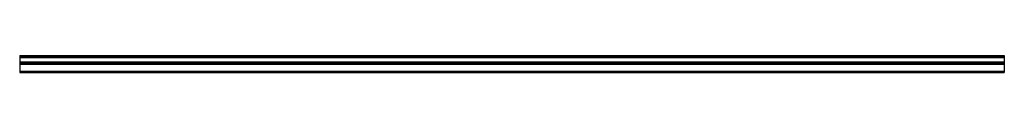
# Model space of a CAD drawing. Header units: millimetres. Extents: x 0 to 2500, y -2 to 41.
import ezdxf

# ---------------------------------------------------------------- set-up
doc = ezdxf.new("R2010")
doc.units = ezdxf.units.MM
doc.header["$LTSCALE"] = 10
doc.linetypes.add('ALLCAD_Strich', pattern=[0.2, 0.15, -0.05])
doc.layers.add('BESCH_KONT_sich_schn_grun_2d', color=10, linetype='Continuous')

msp = doc.modelspace()

# ---------------------------------------------------------------- linework, layer by layer
at = {"layer": 'BESCH_KONT_sich_schn_grun_2d', "linetype": 'ALLCAD_Strich'}
for p, q in [((0, 41, -50), (0, 37, -50)), ((0, 41, -50), (2500, 41, -50)), ((0, 39.5, -50), (2500, 39.5, -50)), ((0, 37, -50), (0, 24, -50)), ((0, 37, -50), (2500, 37, -50)), ((0, 36.4, -50), (2500, 36.4, -50)), ((0, 25.5, -50), (2500, 25.5, -50)), ((2500, 41, -50), (2500, 37, -50)), ((2500, 37, -50), (2500, 24, -50)), ((0, 24, -50), (0, 23, -50)), ((0, 24, -50), (2500, 24, -50)), ((0, 23.8, -50), (2500, 23.8, -50)), ((0, 23, -50), (2500, 23, -50)), ((0, 23, -50), (0, 22.5, -50)), ((0, 22.5, -50), (0, 22.5, -50)), ((0, 22.5, -50), (0, 22.5, -50)), ((0, 22.5, -50), (0, 22.5, -50)), ((0, 22.5, -50), (0, 22.5, -50)), ((0, 22.5, -50), (0, 22.5, -50)), ((0, 22.5, -50), (0, 22.5, -50)), ((0, 22.5, -50), (0, 22.5, -50)), ((0, 22.5, -50), (0, 22.5, -50)), ((0, 22.5, -50), (0, 22.5, -50)), ((0, 22.5, -50), (0, 22.5, -50)), ((0, 22.5, -50), (0, 22.5, -50)), ((0, 22.5, -50), (0, 22.5, -50)), ((0, 22.5, -50), (0, 22.5, -50)), ((0, 22.5, -50), (0, 22.5, -50)), ((0, 22.5, -50), (0, 22.5, -50)), ((0, 22.5, -50), (0, 22.5, -50)), ((0, 22.5, -50), (0, 22.5, -50)), ((0, 22.5, -50), (0, 22, -50)), ((0, 22.5, -50), (0, 22.5, -50)), ((0, 22.5, -50), (0, 22.5, -50)), ((0, 22.5, -50), (0, 22.5, -50)), ((0, 22.5, -50), (0, 22.5, -50)), ((0, 22.5, -50), (0, 22.5, -50)), ((0, 22.5, -50), (0, 22.5, -50)), ((0, 22.5, -50), (0, 22.5, -50)), ((0, 22.5, -50), (0, 22.5, -50)), ((0, 22.5, -50), (0, 22.5, -50)), ((0, 22.5, -50), (0, 22.5, -50)), ((0, 22.5, -50), (0, 22.5, -50)), ((0, 22.5, -50), (0, 22.5, -50)), ((0, 22.5, -50), (0, 22.5, -50)), ((0, 22.5, -50), (0, 22.5, -50)), ((0, 22.5, -50), (0, 22.5, -50)), ((0, 22.5, -50), (0, 22.5, -50)), ((0, 22.5, -50), (0, 22.5, -50)), ((0, 22.5, -50), (0, 22.5, -50)), ((0, 22.5, -50), (0, 22.5, -50)), ((0, 22.5, -50), (0, 22.5, -50)), ((0, 22.5, -50), (0, 22.5, -50)), ((0, 22.5, -50), (0, 22.5, -50)), ((0, 22.5, -50), (0, 22.5, -50)), ((0, 22.5, -50), (0, 22.5, -50)), ((0, 22.5, -50), (0, 22.5, -50)), ((0, 22.5, -50), (0, 22.5, -50)), ((0, 22.5, -50), (0, 22.5, -50)), ((0, 22.5, -50), (0, 22.5, -50)), ((0, 22.5, -50), (0, 22.5, -50)), ((0, 22.5, -50), (0, 22.5, -50)), ((0, 22.5, -50), (0, 22.5, -50)), ((0, 22.5, -50), (0, 22.5, -50)), ((0, 22.5, -50), (0, 22.5, -50)), ((0, 22.5, -50), (0, 22.5, -50)), ((0, 22.5, -50), (0, 22.5, -50)), ((0, 22.5, -50), (0, 22.5, -50)), ((0, 22.5, -50), (0, 22.5, -50)), ((0, 22.5, -50), (0, 22.5, -50)), ((0, 22.5, -50), (0, 22.5, -50)), ((0, 22.5, -50), (0, 22.5, -50)), ((0, 22.5, -50), (0, 22.5, -50)), ((0, 22.5, -50), (0, 22.5, -50)), ((0, 22.5, -50), (0, 22.5, -50)), ((0, 22.5, -50), (0, 22.5, -50)), ((0, 22.5, -50), (0, 22.5, -50)), ((0, 22.5, -50), (0, 22.5, -50)), ((0, 22.5, -50), (0, 22.5, -50)), ((0, 22.5, -50), (0, 22.5, -50)), ((0, 22.5, -50), (0, 22.5, -50)), ((0, 22.5, -50), (0, 22.5, -50)), ((0, 22.5, -50), (0, 22.5, -50)), ((0, 22.5, -50), (0, 22.5, -50)), ((0, 22.5, -50), (0, 22.5, -50)), ((0, 22.5, -50), (0, 22.5, -50)), ((0, 22.5, -50), (0, 22.5, -50)), ((0, 22.5, -50), (0, 22.5, -50)), ((0, 22.5, -50), (0, 22.5, -50)), ((0, 22.5, -50), (0, 22.5, -50)), ((0, 22.5, -50), (0, 22.5, -50)), ((0, 22.5, -50), (0, 22.5, -50)), ((0, 22.5, -50), (0, 22.5, -50)), ((0, 22.5, -50), (0, 22.5, -50)), ((0, 22.5, -50), (0, 22.5, -50)), ((0, 22, -50), (0, 0, -50)), ((0, 22, -50), (2500, 22, -50)), ((0, 21.5, -50), (2500, 21.5, -50)), ((0, 19.5, -50), (2500, 19.5, -50)), ((0, 1.5, -50), (2500, 1.5, -50)), ((0, 0, -50), (0, -0.2, -50)), ((0, 0, -50), (2500, 0, -50)), ((2500, 24, -50), (2500, 23, -50)), ((2500, 23, -50), (2500, 22, -50)), ((2500, 22, -50), (2500, 0, -50)), ((2500, 0, -50), (2500, -0.2, -50)), ((0, -0.2, -50), (2500, -0.2, -50)), ((0, -0.2, -50), (0, -1.5, -50)), ((0, -1.5, -50), (2500, -1.5, -50)), ((2500, -0.2, -50), (2500, -1.5, -50))]:
    msp.add_line(p, q, dxfattribs=at)
at = {"layer": 'BESCH_KONT_sich_schn_grun_2d', "linetype": 'ALLCAD_Strich', "extrusion": (0, 0, -1)}
for major_axis, start_param, end_param in [((0.00093, 0), 0, 1.570796), ((-0.00093, 0), -1.570796, 0), ((0.00271, 0), 0, 0.339693), ((-0.00271, 0), -0.339693, 0), ((0.00271, 0), 0, 1.570796), ((-0.00271, 0), -1.570796, 0), ((0.00116, 0), 0, 1.570796), ((-0.00116, 0), -1.570796, 0), ((0.00271, 0), -1.570796, 0), ((-0.00271, 0), 0, 1.570796), ((0.00116, 0), 0, 1.570796), ((-0.00116, 0), -1.570796, 0), ((0.00271, 0), -1.570796, 0), ((-0.00271, 0), 0, 1.570796), ((0.00217, 0), 0, 1.570796), ((-0.00217, 0), -1.570796, 0), ((-0.00271, 0), 0, 1.570796), ((0.00271, 0), -1.570796, 0), ((0.00271, 0), 0.339693, 1.570796), ((-0.00271, 0), -1.570796, -0.339693), ((-0.00271, 0), 0, 1.570796), ((0.00271, 0), -1.570796, 0)]:
    msp.add_ellipse((0, 22.5, -50), major_axis=major_axis, ratio=0.5547, start_param=start_param, end_param=end_param, dxfattribs=at)
at = {"layer": 'BESCH_KONT_sich_schn_grun_2d', "linetype": 'ALLCAD_Strich'}
for major_axis, start_param, end_param in [((-0.00217, 0), 0, 1.570796), ((0.00217, 0), -1.570796, 0), ((-0.00271, 0), 0, 1.570796), ((0.00271, 0), -1.570796, 0), ((-0.00116, 0), -1.570796, 0), ((0.00116, 0), 0, 1.570796), ((-0.00271, 0), 0, 1.570796), ((0.00271, 0), -1.570796, 0), ((-0.00116, 0), -1.570796, 0), ((0.00116, 0), 0, 1.570796), ((-0.00093, 0), 0, 1.570796), ((0.00093, 0), -1.570796, 0), ((0.00116, 0), -1.570796, 0), ((-0.00116, 0), 0, 1.570796), ((0.00116, 0), 0, 1.570796), ((-0.00116, 0), -1.570796, 0), ((0.00116, 0), -1.570796, 0), ((-0.00116, 0), 0, 1.570796), ((0.00116, 0), 0, 1.570796), ((-0.00116, 0), -1.570796, 0)]:
    msp.add_ellipse((0, 22.5, -50), major_axis=major_axis, ratio=0.5547, start_param=start_param, end_param=end_param, dxfattribs=at)

doc.saveas('drawing.dxf')
